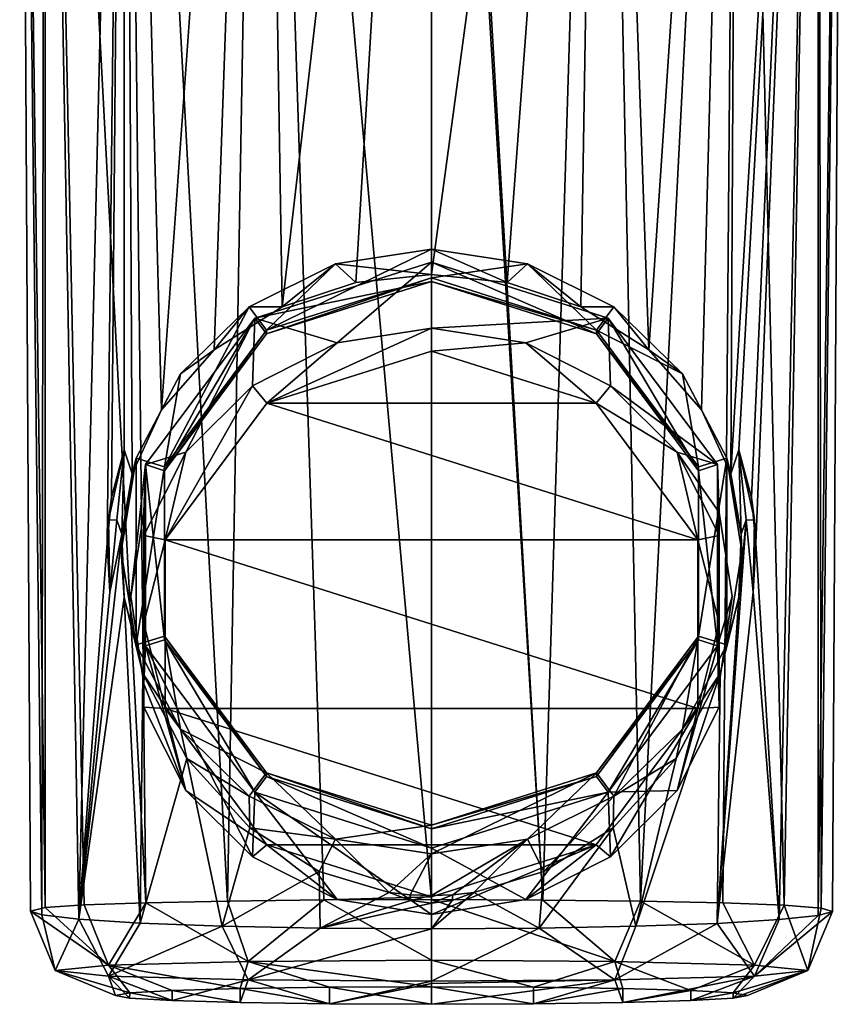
# Model space of a CAD drawing. Header units: metres. Extents: x -26 to 26, y -154 to 26.
# Tile 1 of 12: x -14 to 14, y -154 to -121. Entities that reach past the tile are written whole.
import ezdxf

# ---------------------------------------------------------------- set-up
doc = ezdxf.new("R2010")
doc.units = ezdxf.units.M
doc.layers.add('solid_509435_M3', color=7, linetype='CONTINUOUS')

msp = doc.modelspace()

# ---------------------------------------------------------------- linework, layer by layer
at = {"layer": 'solid_509435_M3'}
for points in [[(-6.738916, -150.262772, 147.087845), (-5.630074, -87.109535, 145.811981), (-10.141397, -87.211128, 142.389023)], [(-6.738916, -150.262772, 147.087845), (-3.55368, -150.226013, 148.368149), (-5.630074, -87.109535, 145.811981)], [(-5.630074, -87.109535, 145.811981), (0, -150.212433, 148.825821), (0, -89.285324, 147.048553)], [(-3.55368, -150.226013, 148.368149), (0, -150.212433, 148.825821), (-5.630074, -87.109535, 145.811981)], [(0, -87.074753, 146.98407), (0, -89.285324, 147.048553), (3.671736, -150.226944, 148.336609)], [(5.630074, -87.109535, 145.811981), (0, -87.074753, 146.98407), (3.671736, -150.226944, 148.336609)], [(5.630074, -87.109535, 145.811981), (3.671736, -150.226944, 148.336609), (6.907485, -150.265411, 146.992096)], [(10.141397, -87.211128, 142.389023), (5.630074, -87.109535, 145.811981), (6.907485, -150.265411, 146.992096)], [(-12.763711, -150.478836, 139.617722), (-12.769361, -87.357735, 137.449371), (-13.600171, -87.52182, 131.920792)], [(-9.432436, -150.316467, 145.094955), (-10.141397, -87.211128, 142.389023), (-12.769361, -87.357735, 137.449371)], [(-11.474493, -150.387329, 142.547119), (-9.432436, -150.316467, 145.094955), (-12.769361, -87.357735, 137.449371)], [(-12.763711, -150.478836, 139.617722), (-11.474493, -150.387329, 142.547119), (-12.769361, -87.357735, 137.449371)], [(-9.432436, -150.316467, 145.094955), (-6.738916, -150.262772, 147.087845), (-10.141397, -87.211128, 142.389023)], [(10.141397, -87.211128, 142.389023), (6.907485, -150.265411, 146.992096), (9.619217, -150.321381, 144.911453)], [(10.141397, -87.211128, 142.389023), (9.619217, -150.321381, 144.911453), (11.646234, -150.39592, 142.254974)], [(12.769361, -87.357735, 137.449371), (10.141397, -87.211128, 142.389023), (11.646234, -150.39592, 142.254974)], [(12.769361, -87.357735, 137.449371), (11.646234, -150.39592, 142.254974), (12.867534, -150.491653, 139.237137)], [(13.600171, -87.52182, 131.920792), (12.769361, -87.357735, 137.449371), (12.867534, -150.491653, 139.237137)], [(-12.869292, -150.72168, 133.314972), (-13.600171, -87.52182, 131.920792), (-12.769361, -87.685905, 126.392204)], [(-13.238969, -150.591476, 136.482376), (-12.763711, -150.478836, 139.617722), (-13.600171, -87.52182, 131.920792)], [(-12.869292, -150.72168, 133.314972), (-13.238969, -150.591476, 136.482376), (-13.600171, -87.52182, 131.920792)], [(-11.650651, -150.859146, 130.302521), (-12.869292, -150.72168, 133.314972), (-12.769361, -87.685905, 126.392204)], [(-11.650651, -150.859146, 130.302521), (-12.769361, -87.685905, 126.392204), (-10.141397, -87.832512, 121.452545)], [(9.881561, -136.147873, 126.349785), (12.769361, -87.685905, 126.392204), (10.144773, -135.354462, 126.562622)], [(9.881561, -136.147873, 126.349785), (10.141397, -87.832512, 121.452545), (12.769361, -87.685905, 126.392204)], [(12.769361, -87.685905, 126.392204), (10.569369, -136.929001, 127.248657), (10.144773, -135.354462, 126.562622)], [(12.769361, -87.685905, 126.392204), (10.712919, -138.442352, 127.59549), (10.569369, -136.929001, 127.248657)], [(12.769361, -87.685905, 126.392204), (11.477132, -150.873215, 130.007553), (10.712919, -138.442352, 127.59549)], [(12.769361, -87.685905, 126.392204), (12.764811, -150.73851, 132.931686), (11.477132, -150.873215, 130.007553)], [(13.600171, -87.52182, 131.920792), (13.239053, -150.607651, 136.066086), (12.764811, -150.73851, 132.931686)], [(12.769361, -87.685905, 126.392204), (13.600171, -87.52182, 131.920792), (12.764811, -150.73851, 132.931686)], [(13.600171, -87.52182, 131.920792), (12.867534, -150.491653, 139.237137), (13.239053, -150.607651, 136.066086)], [(-11.650651, -150.859146, 130.302521), (-10.141397, -87.832512, 121.452545), (-10.712919, -138.442352, 127.59549)], [(-10.141397, -87.832512, 121.452545), (-10.569369, -136.929001, 127.248657), (-10.712919, -138.442352, 127.59549)], [(-10.141397, -87.832512, 121.452545), (-10.144773, -135.354462, 126.562622), (-10.569369, -136.929001, 127.248657)], [(-9.881552, -136.147842, 126.349777), (-10.144773, -135.354462, 126.562622), (-10.141397, -87.832512, 121.452545)], [(-8.921134, -134.033432, 125.177773), (-10.141397, -87.832512, 121.452545), (-5.630074, -87.934097, 118.029594)], [(-8.921134, -134.033432, 125.177773), (-9.881552, -136.147842, 126.349777), (-10.141397, -87.832512, 121.452545)], [(-7.174809, -132.050903, 123.661537), (-8.921134, -134.033432, 125.177773), (-5.630074, -87.934097, 118.029594)], [(-4.934588, -130.633911, 122.402687), (-7.174809, -132.050903, 123.661537), (-5.630074, -87.934097, 118.029594)], [(-4.934588, -130.633911, 122.402687), (-5.630074, -87.934097, 118.029594), (0, -87.968887, 116.857506)], [(-2.496529, -129.827835, 121.638573), (-4.934588, -130.633911, 122.402687), (0, -87.968887, 116.857506)], [(-2.496529, -129.827835, 121.638573), (0, -87.968887, 116.857506), (0, -129.56929, 121.3862)], [(0, -129.56929, 121.3862), (0, -87.968887, 116.857506), (5.630074, -87.934097, 118.029594)], [(2.496532, -129.827835, 121.638573), (0, -129.56929, 121.3862), (5.630074, -87.934097, 118.029594)], [(4.934598, -130.633911, 122.402695), (2.496532, -129.827835, 121.638573), (5.630074, -87.934097, 118.029594)], [(7.174835, -132.050934, 123.661552), (4.934598, -130.633911, 122.402695), (5.630074, -87.934097, 118.029594)], [(7.174835, -132.050934, 123.661552), (5.630074, -87.934097, 118.029594), (10.141397, -87.832512, 121.452545)], [(8.921153, -134.033463, 125.177795), (7.174835, -132.050934, 123.661552), (10.141397, -87.832512, 121.452545)], [(9.881561, -136.147873, 126.349785), (8.921153, -134.033463, 125.177795), (10.141397, -87.832512, 121.452545)], [(0, -89.285324, 147.048553), (0, -150.212433, 148.825821), (3.671736, -150.226944, 148.336609)], [(0, -128.727448, 125.032654), (0, -129.67746, 125.251984), (-5.451708, -131.403427, 125.650452)], [(-3.167424, -129.216263, 125.145508), (0, -128.727448, 125.032654), (-5.451708, -131.403427, 125.650452)], [(0, -129.56929, 121.3862), (0, -128.727448, 125.032654), (-3.167424, -129.216263, 125.145508)], [(0, -128.727448, 125.032654), (3.167423, -129.216248, 125.145508), (0, -129.67746, 125.251984)], [(2.496532, -129.827835, 121.638573), (3.167423, -129.216248, 125.145508), (0, -128.727448, 125.032654)], [(2.496532, -129.827835, 121.638573), (0, -128.727448, 125.032654), (0, -129.56929, 121.3862)], [(-6.024799, -130.634842, 125.473015), (-3.167424, -129.216263, 125.145508), (-5.451708, -131.403427, 125.650452)], [(-4.934588, -130.633911, 122.402687), (-3.167424, -129.216263, 125.145508), (-6.024799, -130.634842, 125.473015)], [(-5.839645, -131.006882, 124.994438), (0, -129.158096, 124.567612), (-3.110562, -131.827835, 115.224182)], [(-5.839645, -131.006882, 124.994438), (0, -129.801178, 124.71608), (0, -129.158096, 124.567612)], [(-2.496529, -129.827835, 121.638573), (-3.167424, -129.216263, 125.145508), (-4.934588, -130.633911, 122.402687)], [(-2.496529, -129.827835, 121.638573), (0, -129.56929, 121.3862), (-3.167424, -129.216263, 125.145508)], [(0, -129.158096, 124.567612), (0, -131.341125, 115.111824), (-3.110562, -131.827835, 115.224182)], [(0, -129.158096, 124.567612), (5.839645, -131.006882, 124.994438), (0, -131.341125, 115.111824)], [(0, -129.158096, 124.567612), (0, -129.801178, 124.71608), (5.451707, -131.527145, 125.114548)], [(0, -129.158096, 124.567612), (5.451707, -131.527145, 125.114548), (5.839645, -131.006882, 124.994438)], [(3.167423, -129.216248, 125.145508), (5.451708, -131.403427, 125.650452), (0, -129.67746, 125.251984)], [(4.934598, -130.633911, 122.402695), (3.167423, -129.216248, 125.145508), (2.496532, -129.827835, 121.638573)], [(3.167423, -129.216248, 125.145508), (6.024798, -130.634842, 125.473015), (5.451708, -131.403427, 125.650452)], [(4.934598, -130.633911, 122.402695), (6.024798, -130.634842, 125.473015), (3.167423, -129.216248, 125.145508)], [(-5.451708, -131.403427, 125.650452), (0, -129.67746, 125.251984), (-5.451707, -131.527145, 125.114548)], [(-5.451707, -131.527145, 125.114548), (0, -129.67746, 125.251984), (0, -129.801178, 124.71608)], [(5.451708, -131.403427, 125.650452), (0, -129.801178, 124.71608), (0, -129.67746, 125.251984)], [(-5.451707, -131.527145, 125.114548), (0, -129.801178, 124.71608), (-5.839645, -131.006882, 124.994438)], [(5.451708, -131.403427, 125.650452), (5.451707, -131.527145, 125.114548), (0, -129.801178, 124.71608)], [(-6.024799, -130.634842, 125.473015), (-5.451708, -131.403427, 125.650452), (-8.821049, -135.922058, 126.693665)], [(-8.292424, -132.844345, 125.983116), (-6.024799, -130.634842, 125.473015), (-8.821049, -135.922058, 126.693665)], [(-7.174809, -132.050903, 123.661537), (-6.024799, -130.634842, 125.473015), (-8.292424, -132.844345, 125.983116)], [(-4.934588, -130.633911, 122.402687), (-6.024799, -130.634842, 125.473015), (-7.174809, -132.050903, 123.661537)], [(7.174835, -132.050934, 123.661552), (6.024798, -130.634842, 125.473015), (4.934598, -130.633911, 122.402695)], [(6.024798, -130.634842, 125.473015), (8.292424, -132.844345, 125.983116), (5.451708, -131.403427, 125.650452)], [(7.174835, -132.050934, 123.661552), (8.292424, -132.844345, 125.983116), (6.024798, -130.634842, 125.473015)], [(-5.839645, -131.006882, 124.994438), (-8.11202, -135.432709, 116.056435), (-9.448747, -135.847061, 126.111877)], [(-8.821049, -136.045776, 126.157761), (-5.839645, -131.006882, 124.994438), (-9.448747, -135.847061, 126.111877)], [(-8.821049, -136.045776, 126.157761), (-5.451707, -131.527145, 125.114548), (-5.839645, -131.006882, 124.994438)], [(-5.839645, -131.006882, 124.994438), (-5.908345, -133.238998, 115.549973), (-8.11202, -135.432709, 116.056435)], [(-5.839645, -131.006882, 124.994438), (-3.110562, -131.827835, 115.224182), (-5.908345, -133.238998, 115.549973)], [(5.839645, -131.006882, 124.994438), (3.110562, -131.827835, 115.224182), (0, -131.341125, 115.111824)], [(5.839645, -131.006882, 124.994438), (5.908345, -133.238998, 115.549973), (3.110562, -131.827835, 115.224182)], [(5.839645, -131.006882, 124.994438), (5.451707, -131.527145, 125.114548), (8.82105, -136.045792, 126.157761)], [(5.839645, -131.006882, 124.994438), (9.448746, -135.847061, 126.111877), (5.908345, -133.238998, 115.549973)], [(5.839645, -131.006882, 124.994438), (8.82105, -136.045792, 126.157761), (9.448746, -135.847061, 126.111877)], [(-5.437013, -133.818863, 115.277962), (0, -131.341125, 115.111824), (0, -132.097534, 114.880562)], [(-5.437013, -133.818863, 115.277962), (-3.110562, -131.827835, 115.224182), (0, -131.341125, 115.111824)], [(0, -131.341125, 115.111824), (3.110562, -131.827835, 115.224182), (0, -132.097534, 114.880562)], [(-5.451708, -131.403427, 125.650452), (-5.451707, -131.527145, 125.114548), (-8.821049, -136.045776, 126.157761)], [(-8.821049, -135.922058, 126.693665), (-5.451708, -131.403427, 125.650452), (-8.821049, -136.045776, 126.157761)], [(5.451708, -131.403427, 125.650452), (8.821049, -135.922058, 126.693665), (5.451707, -131.527145, 125.114548)], [(8.821049, -135.922058, 126.693665), (8.82105, -136.045792, 126.157761), (5.451707, -131.527145, 125.114548)], [(8.292424, -132.844345, 125.983116), (8.821049, -135.922058, 126.693665), (5.451708, -131.403427, 125.650452)], [(-5.437013, -133.818863, 115.277962), (-5.908345, -133.238998, 115.549973), (-3.110562, -131.827835, 115.224182)], [(3.110562, -131.827835, 115.224182), (5.437013, -133.818863, 115.277962), (0, -132.097534, 114.880562)], [(3.110562, -131.827835, 115.224182), (5.908345, -133.238998, 115.549973), (5.437013, -133.818863, 115.277962)], [(-7.174809, -132.050903, 123.661537), (-8.292424, -132.844345, 125.983116), (-8.921134, -134.033432, 125.177773)], [(-5.437013, -133.818863, 115.277962), (0, -132.097534, 114.880562), (5.437013, -133.818863, 115.277962)], [(8.921153, -134.033463, 125.177795), (8.292424, -132.844345, 125.983116), (7.174835, -132.050934, 123.661552)], [(-9.748329, -135.628494, 126.625885), (-8.292424, -132.844345, 125.983116), (-8.821049, -135.922058, 126.693665)], [(-8.921134, -134.033432, 125.177773), (-8.292424, -132.844345, 125.983116), (-9.748329, -135.628494, 126.625885)], [(8.292424, -132.844345, 125.983116), (9.748329, -135.628494, 126.625885), (8.821049, -135.922058, 126.693665)], [(8.921153, -134.033463, 125.177795), (9.748329, -135.628494, 126.625885), (8.292424, -132.844345, 125.983116)], [(-8.797273, -138.325317, 116.318359), (-8.11202, -135.432709, 116.056435), (-5.908345, -133.238998, 115.549973)], [(-5.437013, -133.818863, 115.277962), (-8.797273, -138.325317, 116.318359), (-5.908345, -133.238998, 115.549973)], [(5.908345, -133.238998, 115.549973), (8.11202, -135.432709, 116.056435), (5.437013, -133.818863, 115.277962)], [(9.448746, -135.847061, 126.111877), (8.11202, -135.432709, 116.056435), (5.908345, -133.238998, 115.549973)], [(-5.437013, -133.818863, 115.277962), (8.797273, -138.325317, 116.318359), (-8.797273, -138.325317, 116.318359)], [(-5.437013, -133.818863, 115.277962), (5.437013, -133.818863, 115.277962), (8.797273, -138.325317, 116.318359)], [(8.11202, -135.432709, 116.056435), (8.797273, -138.325317, 116.318359), (5.437013, -133.818863, 115.277962)], [(-8.921134, -134.033432, 125.177773), (-9.748329, -135.628494, 126.625885), (-9.881552, -136.147842, 126.349777)], [(9.881561, -136.147873, 126.349785), (9.748329, -135.628494, 126.625885), (8.921153, -134.033463, 125.177795)], [(-10.662224, -137.680466, 127.099625), (-10.569369, -136.929001, 127.248657), (-10.144773, -135.354462, 126.562622)], [(-10.387514, -137.669968, 127.097198), (-10.662224, -137.680466, 127.099625), (-10.144773, -135.354462, 126.562622)], [(-10.387514, -137.669968, 127.097198), (-10.144773, -135.354462, 126.562622), (-10.229821, -138.143097, 126.95668)], [(-9.881552, -136.147842, 126.349777), (-10.229821, -138.143097, 126.95668), (-10.144773, -135.354462, 126.562622)], [(-8.797273, -138.325317, 116.318359), (-9.5, -138.1884, 116.692635), (-8.11202, -135.432709, 116.056435)], [(-9.448747, -135.847061, 126.111877), (-8.11202, -135.432709, 116.056435), (-9.5, -138.1884, 116.692635)], [(8.11202, -135.432709, 116.056435), (9.5, -138.1884, 116.692635), (8.797273, -138.325317, 116.318359)], [(9.5, -137.422562, 120.009895), (9.5, -138.1884, 116.692635), (8.11202, -135.432709, 116.056435)], [(9.448746, -135.847061, 126.111877), (9.5, -137.422562, 120.009895), (8.11202, -135.432709, 116.056435)], [(10.22982, -138.143082, 126.95668), (9.881561, -136.147873, 126.349785), (10.144773, -135.354462, 126.562622)], [(10.662224, -137.680466, 127.099625), (10.144773, -135.354462, 126.562622), (10.569369, -136.929001, 127.248657)], [(10.387514, -137.669968, 127.097198), (10.144773, -135.354462, 126.562622), (10.662224, -137.680466, 127.099625)], [(10.387514, -137.669968, 127.097198), (10.22982, -138.143082, 126.95668), (10.144773, -135.354462, 126.562622)], [(-9.748329, -141.80098, 128.050919), (-10.25, -138.714737, 127.338402), (-9.748329, -135.628494, 126.625885)], [(-9.881552, -136.147842, 126.349777), (-9.748329, -135.628494, 126.625885), (-10.25, -138.714737, 127.338402)], [(-9.448747, -135.847061, 126.111877), (-9.5, -137.422562, 120.009895), (-9.935, -140.199158, 120.908676)], [(-9.448747, -135.847061, 126.111877), (-9.935, -140.199158, 120.908676), (-9.5, -143.088745, 121.318039)], [(-9.748329, -141.80098, 128.050919), (-9.748329, -135.628494, 126.625885), (-8.821049, -135.922058, 126.693665)], [(-9.748329, -141.80098, 128.050919), (-8.821049, -135.922058, 126.693665), (-8.821049, -141.507416, 127.983139)], [(-9.448747, -135.847061, 126.111877), (-9.5, -138.1884, 116.692635), (-9.5, -137.422562, 120.009895)], [(-9.448747, -135.847061, 126.111877), (-9.5, -143.088745, 121.318039), (-9.448746, -141.829865, 127.493118)], [(-8.82105, -141.631134, 127.447235), (-9.448747, -135.847061, 126.111877), (-9.448746, -141.829865, 127.493118)], [(-8.82105, -141.631134, 127.447235), (-8.821049, -136.045776, 126.157761), (-9.448747, -135.847061, 126.111877)], [(-8.821049, -135.922058, 126.693665), (-8.821049, -136.045776, 126.157761), (-8.82105, -141.631134, 127.447235)], [(-8.821049, -141.507416, 127.983139), (-8.821049, -135.922058, 126.693665), (-8.82105, -141.631134, 127.447235)], [(9.748329, -135.628494, 126.625885), (8.821049, -141.507416, 127.983139), (8.821049, -135.922058, 126.693665)], [(9.748329, -135.628494, 126.625885), (9.748329, -141.80098, 128.050919), (8.821049, -141.507416, 127.983139)], [(8.821049, -135.922058, 126.693665), (8.821049, -141.507416, 127.983139), (8.82105, -136.045792, 126.157761)], [(9.448746, -135.847061, 126.111877), (8.82105, -136.045792, 126.157761), (9.448747, -141.829849, 127.493118)], [(9.448746, -135.847061, 126.111877), (9.448747, -141.829849, 127.493118), (9.5, -137.422562, 120.009895)], [(9.748329, -135.628494, 126.625885), (10.25, -138.714737, 127.338402), (9.748329, -141.80098, 128.050919)], [(10.22982, -138.143082, 126.95668), (10.25, -138.714737, 127.338402), (9.748329, -135.628494, 126.625885)], [(10.22982, -138.143082, 126.95668), (9.748329, -135.628494, 126.625885), (9.881561, -136.147873, 126.349785)], [(-9.881552, -136.147842, 126.349777), (-10.25, -138.714737, 127.338402), (-10.229821, -138.143097, 126.95668)], [(8.821049, -141.507416, 127.983139), (8.821049, -141.631134, 127.447235), (8.82105, -136.045792, 126.157761)], [(9.448747, -141.829849, 127.493118), (8.82105, -136.045792, 126.157761), (8.821049, -141.631134, 127.447235)], [(-10.662224, -137.680466, 127.099625), (-10.712919, -138.442352, 127.59549), (-10.569369, -136.929001, 127.248657)], [(10.662224, -137.680466, 127.099625), (10.569369, -136.929001, 127.248657), (10.712919, -138.442352, 127.59549)], [(-9.935, -140.199158, 120.908676), (-9.5, -137.422562, 120.009895), (-9.5, -143.088745, 121.318039)], [(-9.5, -137.422562, 120.009895), (-9.5, -141.077942, 117.10199), (-9.5, -143.854599, 118.000778)], [(-9.5, -143.088745, 121.318039), (-9.5, -137.422562, 120.009895), (-9.5, -143.854599, 118.000778)], [(-9.5, -137.422562, 120.009895), (-9.5, -138.1884, 116.692635), (-9.5, -141.077942, 117.10199)], [(9.448747, -141.829849, 127.493118), (9.935, -140.199158, 120.908676), (9.5, -137.422562, 120.009895)], [(9.5, -137.422562, 120.009895), (9.5, -143.088745, 121.318039), (9.5, -138.1884, 116.692635)], [(9.5, -137.422562, 120.009895), (9.935, -140.199158, 120.908676), (9.5, -143.088745, 121.318039)], [(-10.662224, -137.680466, 127.099625), (-10.625577, -140.060226, 127.649033), (-10.712919, -138.442352, 127.59549)], [(-10.387514, -137.669968, 127.097198), (-10.625577, -140.060226, 127.649033), (-10.662224, -137.680466, 127.099625)], [(-10.387514, -137.669968, 127.097198), (-10.229821, -138.143097, 126.95668), (-10.625577, -140.060226, 127.649033)], [(10.387514, -137.669968, 127.097198), (10.625577, -140.060226, 127.649033), (9.43726, -150.997589, 127.465813)], [(10.387514, -137.669968, 127.097198), (9.43726, -150.997589, 127.465813), (10.150117, -140.238434, 127.084122)], [(10.387514, -137.669968, 127.097198), (10.150117, -140.238434, 127.084122), (10.22982, -138.143082, 126.95668)], [(10.387514, -137.669968, 127.097198), (10.662224, -137.680466, 127.099625), (10.625577, -140.060226, 127.649033)], [(10.662224, -137.680466, 127.099625), (10.712919, -138.442352, 127.59549), (10.625577, -140.060226, 127.649033)], [(-10.229821, -138.143097, 126.95668), (-11.650651, -150.859146, 130.302521), (-10.625577, -140.060226, 127.649033)], [(-10.229821, -138.143097, 126.95668), (-10.15011, -140.238495, 127.084122), (-11.650651, -150.859146, 130.302521)], [(-10.229821, -138.143097, 126.95668), (-10.25, -138.714737, 127.338402), (-10.15011, -140.238495, 127.084122)], [(-8.797273, -138.325317, 116.318359), (-9.5, -141.077942, 117.10199), (-9.5, -138.1884, 116.692635)], [(9.5, -138.1884, 116.692635), (9.5, -141.077942, 117.10199), (8.797273, -138.325317, 116.318359)], [(9.5, -143.088745, 121.318039), (9.5, -141.077942, 117.10199), (9.5, -138.1884, 116.692635)], [(10.150117, -140.238434, 127.084122), (10.25, -138.714737, 127.338402), (10.22982, -138.143082, 126.95668)], [(-11.650651, -150.859146, 130.302521), (-10.712919, -138.442352, 127.59549), (-10.625577, -140.060226, 127.649033)], [(-8.797273, -138.325317, 116.318359), (-8.797273, -143.895615, 117.604362), (-9.5, -141.077942, 117.10199)], [(-8.797273, -138.325317, 116.318359), (8.797273, -138.325317, 116.318359), (8.797273, -143.895615, 117.604362)], [(-8.797273, -138.325317, 116.318359), (8.797273, -143.895615, 117.604362), (-8.797273, -143.895615, 117.604362)], [(9.5, -141.077942, 117.10199), (8.797273, -143.895615, 117.604362), (8.797273, -138.325317, 116.318359)], [(11.477132, -150.873215, 130.007553), (10.625577, -140.060226, 127.649033), (10.712919, -138.442352, 127.59549)], [(-10.15011, -140.238495, 127.084122), (-10.25, -138.714737, 127.338402), (-9.748329, -141.80098, 128.050919)], [(10.150117, -140.238434, 127.084122), (9.748329, -141.80098, 128.050919), (10.25, -138.714737, 127.338402)], [(11.477132, -150.873215, 130.007553), (9.43726, -150.997589, 127.465813), (10.625577, -140.060226, 127.649033)], [(-10.15011, -140.238495, 127.084122), (-9.624888, -150.988434, 127.64991), (-11.650651, -150.859146, 130.302521)], [(-10.15011, -140.238495, 127.084122), (-9.748329, -141.80098, 128.050919), (-9.528569, -142.743317, 126.680885)], [(-10.15011, -140.238495, 127.084122), (-9.528569, -142.743317, 126.680885), (-9.624888, -150.988434, 127.64991)], [(9.528591, -142.743256, 126.680901), (10.150117, -140.238434, 127.084122), (9.43726, -150.997589, 127.465813)], [(9.448747, -141.829849, 127.493118), (9.5, -143.088745, 121.318039), (9.935, -140.199158, 120.908676)], [(9.528591, -142.743256, 126.680901), (9.748329, -141.80098, 128.050919), (10.150117, -140.238434, 127.084122)], [(-8.797273, -143.895615, 117.604362), (-9.5, -143.854599, 118.000778), (-9.5, -141.077942, 117.10199)], [(9.5, -141.077942, 117.10199), (9.5, -143.854599, 118.000778), (8.797273, -143.895615, 117.604362)], [(9.5, -143.088745, 121.318039), (9.5, -143.854599, 118.000778), (9.5, -141.077942, 117.10199)], [(-8.292424, -144.585114, 128.69368), (-9.748329, -141.80098, 128.050919), (-8.821049, -141.507416, 127.983139)], [(-8.82105, -141.631134, 127.447235), (-9.448746, -141.829865, 127.493118), (-5.839645, -146.670044, 128.610565)], [(-8.821049, -141.507416, 127.983139), (-8.82105, -141.631134, 127.447235), (-5.451707, -146.14978, 128.490448)], [(-5.451707, -146.14978, 128.490448), (-8.82105, -141.631134, 127.447235), (-5.839645, -146.670044, 128.610565)], [(-5.451708, -146.026047, 129.026352), (-8.821049, -141.507416, 127.983139), (-5.451707, -146.14978, 128.490448)], [(-8.292424, -144.585114, 128.69368), (-8.821049, -141.507416, 127.983139), (-5.451708, -146.026047, 129.026352)], [(5.451708, -146.026047, 129.026352), (5.451707, -146.14978, 128.490448), (8.821049, -141.631134, 127.447235)], [(5.839645, -146.670044, 128.610565), (8.821049, -141.631134, 127.447235), (5.451707, -146.14978, 128.490448)], [(8.821049, -141.507416, 127.983139), (5.451708, -146.026047, 129.026352), (8.821049, -141.631134, 127.447235)], [(6.024799, -146.794632, 129.203796), (5.451708, -146.026047, 129.026352), (8.821049, -141.507416, 127.983139)], [(9.448747, -141.829849, 127.493118), (8.821049, -141.631134, 127.447235), (5.839645, -146.670044, 128.610565)], [(8.292424, -144.585114, 128.69368), (6.024799, -146.794632, 129.203796), (8.821049, -141.507416, 127.983139)], [(9.748329, -141.80098, 128.050919), (8.292424, -144.585114, 128.69368), (8.821049, -141.507416, 127.983139)], [(-9.528569, -142.743317, 126.680885), (-9.748329, -141.80098, 128.050919), (-8.292424, -144.585114, 128.69368)], [(-9.448746, -141.829865, 127.493118), (-9.5, -143.088745, 121.318039), (-8.11202, -146.610291, 118.636986)], [(-9.448746, -141.829865, 127.493118), (-8.11202, -146.610291, 118.636986), (-5.908345, -148.804001, 119.14344)], [(-9.448746, -141.829865, 127.493118), (-5.908345, -148.804001, 119.14344), (-5.839645, -146.670044, 128.610565)], [(9.448747, -141.829849, 127.493118), (5.839645, -146.670044, 128.610565), (8.11202, -146.610291, 118.636986)], [(9.448747, -141.829849, 127.493118), (8.11202, -146.610291, 118.636986), (9.5, -143.854599, 118.000778)], [(9.528591, -142.743256, 126.680901), (8.292424, -144.585114, 128.69368), (9.748329, -141.80098, 128.050919)], [(9.448747, -141.829849, 127.493118), (9.5, -143.854599, 118.000778), (9.5, -143.088745, 121.318039)], [(-9.528569, -142.743317, 126.680885), (-8.079568, -145.557602, 125.737602), (-9.624888, -150.988434, 127.64991)], [(-9.528569, -142.743317, 126.680885), (-8.292424, -144.585114, 128.69368), (-8.079568, -145.557602, 125.737602)], [(9.528591, -142.743256, 126.680901), (9.43726, -150.997589, 127.465813), (6.745328, -151.095398, 125.476639)], [(8.079587, -145.557571, 125.73761), (9.528591, -142.743256, 126.680901), (6.745328, -151.095398, 125.476639)], [(8.079587, -145.557571, 125.73761), (8.292424, -144.585114, 128.69368), (9.528591, -142.743256, 126.680901)], [(-8.11202, -146.610291, 118.636986), (-9.5, -143.088745, 121.318039), (-9.5, -143.854599, 118.000778)], [(-8.797273, -143.895615, 117.604362), (-8.11202, -146.610291, 118.636986), (-9.5, -143.854599, 118.000778)], [(-8.797273, -143.895615, 117.604362), (8.797273, -143.895615, 117.604362), (5.437013, -148.402069, 118.64476)], [(-8.797273, -143.895615, 117.604362), (5.437013, -148.402069, 118.64476), (-5.437013, -148.402069, 118.64476)], [(-8.797273, -143.895615, 117.604362), (-5.437013, -148.402069, 118.64476), (-8.11202, -146.610291, 118.636986)], [(5.908345, -148.804001, 119.14344), (5.437013, -148.402069, 118.64476), (8.797273, -143.895615, 117.604362)], [(8.11202, -146.610291, 118.636986), (5.908345, -148.804001, 119.14344), (8.797273, -143.895615, 117.604362)], [(9.5, -143.854599, 118.000778), (8.11202, -146.610291, 118.636986), (8.797273, -143.895615, 117.604362)], [(-6.024798, -146.794632, 129.203796), (-8.292424, -144.585114, 128.69368), (-5.451708, -146.026047, 129.026352)], [(-8.079568, -145.557602, 125.737602), (-8.292424, -144.585114, 128.69368), (-6.024798, -146.794632, 129.203796)], [(8.079587, -145.557571, 125.73761), (6.024799, -146.794632, 129.203796), (8.292424, -144.585114, 128.69368)], [(-8.079568, -145.557602, 125.737602), (-6.911712, -151.090881, 125.571053), (-9.624888, -150.988434, 127.64991)], [(-8.079568, -145.557602, 125.737602), (-6.024798, -146.794632, 129.203796), (-6.000054, -147.844635, 124.735397)], [(-8.079568, -145.557602, 125.737602), (-6.000054, -147.844635, 124.735397), (-6.911712, -151.090881, 125.571053)], [(6.00007, -147.84462, 124.735405), (6.024799, -146.794632, 129.203796), (8.079587, -145.557571, 125.73761)], [(6.00007, -147.84462, 124.735405), (8.079587, -145.557571, 125.73761), (6.745328, -151.095398, 125.476639)], [(-3.167423, -148.213211, 129.531296), (-6.024798, -146.794632, 129.203796), (-5.451708, -146.026047, 129.026352)], [(-5.451707, -146.14978, 128.490448), (-5.839645, -146.670044, 128.610565), (0, -148.518829, 129.037384)], [(-5.451708, -146.026047, 129.026352), (0, -147.875748, 128.888916), (0, -147.752014, 129.42482)], [(-5.451708, -146.026047, 129.026352), (-5.451707, -146.14978, 128.490448), (0, -147.875748, 128.888916)], [(-3.167423, -148.213211, 129.531296), (-5.451708, -146.026047, 129.026352), (0, -147.752014, 129.42482)], [(-5.451707, -146.14978, 128.490448), (0, -148.518829, 129.037384), (0, -147.875748, 128.888916)], [(5.451708, -146.026047, 129.026352), (0, -147.752014, 129.42482), (5.451707, -146.14978, 128.490448)], [(0, -148.702026, 129.64415), (0, -147.752014, 129.42482), (5.451708, -146.026047, 129.026352)], [(3.167424, -148.213211, 129.531296), (0, -148.702026, 129.64415), (5.451708, -146.026047, 129.026352)], [(0, -147.752014, 129.42482), (0, -147.875748, 128.888916), (5.451707, -146.14978, 128.490448)], [(5.839645, -146.670044, 128.610565), (5.451707, -146.14978, 128.490448), (0, -147.875748, 128.888916)], [(6.024799, -146.794632, 129.203796), (3.167424, -148.213211, 129.531296), (5.451708, -146.026047, 129.026352)], [(-5.437013, -148.402069, 118.64476), (-5.908345, -148.804001, 119.14344), (-8.11202, -146.610291, 118.636986)], [(-5.839645, -146.670044, 128.610565), (-5.908345, -148.804001, 119.14344), (-3.110562, -150.215164, 119.469231)], [(-5.839645, -146.670044, 128.610565), (-3.110562, -150.215164, 119.469231), (0, -150.701874, 119.581596)], [(-5.839645, -146.670044, 128.610565), (0, -150.701874, 119.581596), (0, -148.518829, 129.037384)], [(5.839645, -146.670044, 128.610565), (0, -148.518829, 129.037384), (3.110562, -150.215164, 119.469231)], [(5.839645, -146.670044, 128.610565), (0, -147.875748, 128.888916), (0, -148.518829, 129.037384)], [(5.839645, -146.670044, 128.610565), (3.110562, -150.215164, 119.469231), (5.908345, -148.804001, 119.14344)], [(5.839645, -146.670044, 128.610565), (5.908345, -148.804001, 119.14344), (8.11202, -146.610291, 118.636986)], [(-6.000054, -147.844635, 124.735397), (-6.024798, -146.794632, 129.203796), (-3.167423, -148.213211, 129.531296)], [(3.713187, -149.282623, 124.034363), (3.167424, -148.213211, 129.531296), (6.024799, -146.794632, 129.203796)], [(3.713187, -149.282623, 124.034363), (6.024799, -146.794632, 129.203796), (6.00007, -147.84462, 124.735405)], [(-6.000054, -147.844635, 124.735397), (-3.713179, -149.282623, 124.034363), (-6.911712, -151.090881, 125.571053)], [(-6.000054, -147.844635, 124.735397), (-3.167423, -148.213211, 129.531296), (-3.713179, -149.282623, 124.034363)], [(-3.167423, -148.213211, 129.531296), (0, -147.752014, 129.42482), (0, -148.702026, 129.64415)], [(6.00007, -147.84462, 124.735405), (6.745328, -151.095398, 125.476639), (3.558706, -151.155258, 124.196564)], [(3.713187, -149.282623, 124.034363), (6.00007, -147.84462, 124.735405), (3.558706, -151.155258, 124.196564)], [(-3.713179, -149.282623, 124.034363), (-3.167423, -148.213211, 129.531296), (-1.402811, -149.980255, 123.678795)], [(-1.402811, -149.980255, 123.678795), (-3.167423, -148.213211, 129.531296), (0, -148.702026, 129.64415)], [(0, -150.074234, 123.700493), (0, -148.702026, 129.64415), (3.167424, -148.213211, 129.531296)], [(0.703062, -150.050705, 123.695061), (0, -150.074234, 123.700493), (3.167424, -148.213211, 129.531296)], [(0.703062, -150.050705, 123.695061), (3.167424, -148.213211, 129.531296), (1.402811, -149.980255, 123.678795)], [(3.713187, -149.282623, 124.034363), (1.402811, -149.980255, 123.678795), (3.167424, -148.213211, 129.531296)], [(-5.437013, -148.402069, 118.64476), (-3.110562, -150.215164, 119.469231), (-5.908345, -148.804001, 119.14344)], [(-5.437013, -148.402069, 118.64476), (5.437013, -148.402069, 118.64476), (0, -150.123383, 119.04216)], [(-5.437013, -148.402069, 118.64476), (0, -150.123383, 119.04216), (-3.110562, -150.215164, 119.469231)], [(0, -150.701874, 119.581596), (0, -150.123383, 119.04216), (5.437013, -148.402069, 118.64476)], [(3.110562, -150.215164, 119.469231), (0, -150.701874, 119.581596), (5.437013, -148.402069, 118.64476)], [(0, -148.518829, 129.037384), (0, -150.701874, 119.581596), (3.110562, -150.215164, 119.469231)], [(5.908345, -148.804001, 119.14344), (3.110562, -150.215164, 119.469231), (5.437013, -148.402069, 118.64476)], [(-0.703062, -150.050705, 123.695061), (-1.402811, -149.980255, 123.678795), (0, -148.702026, 129.64415)], [(0, -150.074234, 123.700493), (-0.703062, -150.050705, 123.695061), (0, -148.702026, 129.64415)], [(-3.713179, -149.282623, 124.034363), (-3.673379, -151.153854, 124.227165), (-6.911712, -151.090881, 125.571053)], [(-3.713179, -149.282623, 124.034363), (-1.402811, -149.980255, 123.678795), (-3.673379, -151.153854, 124.227165)], [(3.713187, -149.282623, 124.034363), (3.558706, -151.155258, 124.196564), (1.402811, -149.980255, 123.678795)], [(-6.054207, -152.254593, 146.588989), (-3.55368, -150.226013, 148.368149), (-6.738916, -150.262772, 147.087845)], [(0.000002, -152.210693, 148.068237), (-3.55368, -150.226013, 148.368149), (-6.054207, -152.254593, 146.588989)], [(-1.402811, -149.980255, 123.678795), (-0.684737, -150.247055, 123.654037), (-3.673379, -151.153854, 124.227165)], [(-0.684737, -150.247055, 123.654037), (0, -150.329651, 123.646202), (-3.673379, -151.153854, 124.227165)], [(0.000002, -152.210693, 148.068237), (0, -150.212433, 148.825821), (-3.55368, -150.226013, 148.368149)], [(-3.110562, -150.215164, 119.469231), (0, -150.123383, 119.04216), (0, -150.701874, 119.581596)], [(-0.703062, -150.050705, 123.695061), (-0.684737, -150.247055, 123.654037), (-1.402811, -149.980255, 123.678795)], [(0, -150.074234, 123.700493), (-0.684737, -150.247055, 123.654037), (-0.703062, -150.050705, 123.695061)], [(0, -150.074234, 123.700493), (0, -150.329651, 123.646202), (-0.684737, -150.247055, 123.654037)], [(0, -151.175995, 123.738335), (0.684737, -150.247055, 123.654037), (1.402811, -149.980255, 123.678795)], [(3.558706, -151.155258, 124.196564), (0, -151.175995, 123.738335), (1.402811, -149.980255, 123.678795)], [(0.703062, -150.050705, 123.695061), (0.684737, -150.247055, 123.654037), (0, -150.329651, 123.646202)], [(0.703062, -150.050705, 123.695061), (0, -150.329651, 123.646202), (0, -150.074234, 123.700493)], [(6.054778, -152.254593, 146.588684), (3.671736, -150.226944, 148.336609), (0, -150.212433, 148.825821)], [(6.054778, -152.254593, 146.588684), (0, -150.212433, 148.825821), (0.000002, -152.210693, 148.068237)], [(0, -151.175995, 123.738335), (0, -150.329651, 123.646202), (0.684737, -150.247055, 123.654037)], [(0.703062, -150.050705, 123.695061), (1.402811, -149.980255, 123.678795), (0.684737, -150.247055, 123.654037)], [(6.054778, -152.254593, 146.588684), (6.907485, -150.265411, 146.992096), (3.671736, -150.226944, 148.336609)], [(-10.666018, -152.380066, 142.361053), (-12.763711, -150.478836, 139.617722), (-13.238969, -150.591476, 136.482376)], [(-10.666018, -152.380066, 142.361053), (-11.474493, -150.387329, 142.547119), (-12.763711, -150.478836, 139.617722)], [(-10.666018, -152.380066, 142.361053), (-9.432436, -150.316467, 145.094955), (-11.474493, -150.387329, 142.547119)], [(-6.054207, -152.254593, 146.588989), (-9.432436, -150.316467, 145.094955), (-10.666018, -152.380066, 142.361053)], [(-6.054207, -152.254593, 146.588989), (-6.738916, -150.262772, 147.087845), (-9.432436, -150.316467, 145.094955)], [(-3.673379, -151.153854, 124.227165), (0, -150.329651, 123.646202), (0, -151.175995, 123.738335)], [(10.66664, -152.380112, 142.359924), (6.907485, -150.265411, 146.992096), (6.054778, -152.254593, 146.588684)], [(10.66664, -152.380112, 142.359924), (9.619217, -150.321381, 144.911453), (6.907485, -150.265411, 146.992096)], [(10.66664, -152.380112, 142.359924), (11.646234, -150.39592, 142.254974), (9.619217, -150.321381, 144.911453)], [(12.424095, -152.55899, 136.332703), (11.646234, -150.39592, 142.254974), (10.66664, -152.380112, 142.359924)], [(12.424095, -152.55899, 136.332703), (12.867534, -150.491653, 139.237137), (11.646234, -150.39592, 142.254974)], [(12.424095, -152.55899, 136.332703), (13.239053, -150.607651, 136.066086), (12.867534, -150.491653, 139.237137)], [(-12.424095, -152.558945, 136.334091), (-13.238969, -150.591476, 136.482376), (-12.869292, -150.72168, 133.314972)], [(-10.666018, -152.380066, 142.361053), (-13.238969, -150.591476, 136.482376), (-12.424095, -152.558945, 136.334091)], [(-12.424095, -152.558945, 136.334091), (-12.869292, -150.72168, 133.314972), (-11.650651, -150.859146, 130.302521)], [(-12.424095, -152.558945, 136.334091), (-11.650651, -150.859146, 130.302521), (-10.669413, -152.737869, 130.305756)], [(-10.669413, -152.737869, 130.305756), (-11.650651, -150.859146, 130.302521), (-9.624888, -150.988434, 127.64991)], [(10.668786, -152.7379, 130.304611), (9.43726, -150.997589, 127.465813), (11.477132, -150.873215, 130.007553)], [(10.668786, -152.7379, 130.304611), (12.764811, -150.73851, 132.931686), (13.239053, -150.607651, 136.066086)], [(10.668786, -152.7379, 130.304611), (13.239053, -150.607651, 136.066086), (12.424095, -152.55899, 136.332703)], [(10.668786, -152.7379, 130.304611), (11.477132, -150.873215, 130.007553), (12.764811, -150.73851, 132.931686)], [(-10.669413, -152.737869, 130.305756), (-9.624888, -150.988434, 127.64991), (-6.911712, -151.090881, 125.571053)], [(-10.669413, -152.737869, 130.305756), (-6.911712, -151.090881, 125.571053), (-6.056214, -152.863373, 126.077179)], [(-6.056214, -152.863373, 126.077179), (-6.911712, -151.090881, 125.571053), (-3.673379, -151.153854, 124.227165)], [(-6.056214, -152.863373, 126.077179), (-3.673379, -151.153854, 124.227165), (0, -151.175995, 123.738335)], [(-6.056214, -152.863373, 126.077179), (0, -151.175995, 123.738335), (-0.000002, -152.907272, 124.597923)], [(-0.000002, -152.907272, 124.597923), (0, -151.175995, 123.738335), (3.558706, -151.155258, 124.196564)], [(6.055651, -152.863373, 126.076881), (-0.000002, -152.907272, 124.597923), (3.558706, -151.155258, 124.196564)], [(6.055651, -152.863373, 126.076881), (3.558706, -151.155258, 124.196564), (6.745328, -151.095398, 125.476639)], [(6.055651, -152.863373, 126.076881), (6.745328, -151.095398, 125.476639), (9.43726, -150.997589, 127.465813)], [(6.055651, -152.863373, 126.076881), (9.43726, -150.997589, 127.465813), (10.668786, -152.7379, 130.304611)], [(-10.666018, -152.380066, 142.361053), (-12.424095, -152.558945, 136.334091), (-9.967221, -153.29599, 139.265381)], [(-6.054207, -152.254593, 146.588989), (-10.666018, -152.380066, 142.361053), (-6.313751, -153.151474, 144.134659)], [(-10.666018, -152.380066, 142.361053), (-9.967221, -153.29599, 139.265381), (-8.566635, -153.216553, 141.941681)], [(-10.666018, -152.380066, 142.361053), (-8.566635, -153.216553, 141.941681), (-6.313751, -153.151474, 144.134659)], [(-6.054207, -152.254593, 146.588989), (-6.313751, -153.151474, 144.134659), (-3.367625, -153.108215, 145.592346)], [(0.000002, -152.210693, 148.068237), (-6.054207, -152.254593, 146.588989), (0, -153.09285, 146.110077)], [(-6.054207, -152.254593, 146.588989), (-3.367625, -153.108215, 145.592346), (0, -153.09285, 146.110077)], [(0.000002, -152.210693, 148.068237), (0, -153.09285, 146.110077), (3.367606, -153.108215, 145.592361)], [(6.054778, -152.254593, 146.588684), (0.000002, -152.210693, 148.068237), (3.367606, -153.108215, 145.592361)], [(6.054778, -152.254593, 146.588684), (3.367606, -153.108215, 145.592361), (6.314161, -153.151489, 144.134369)], [(6.054778, -152.254593, 146.588684), (6.314161, -153.151489, 144.134369), (8.56635, -153.216553, 141.941971)], [(10.66664, -152.380112, 142.359924), (6.054778, -152.254593, 146.588684), (8.56635, -153.216553, 141.941971)], [(10.66664, -152.380112, 142.359924), (8.56635, -153.216553, 141.941971), (9.967652, -153.296021, 139.264252)], [(12.424095, -152.55899, 136.332703), (10.66664, -152.380112, 142.359924), (9.967652, -153.296021, 139.264252)], [(-12.424095, -152.558945, 136.334091), (-10.440652, -153.382401, 136.35405), (-9.967221, -153.29599, 139.265381)], [(-12.424095, -152.558945, 136.334091), (-10.669413, -152.737869, 130.305756), (-10.440652, -153.382401, 136.35405)], [(-10.669413, -152.737869, 130.305756), (-8.568962, -153.548065, 130.772324), (-9.968448, -153.468689, 133.44664)], [(-10.669413, -152.737869, 130.305756), (-6.056214, -152.863373, 126.077179), (-8.568962, -153.548065, 130.772324)], [(-10.669413, -152.737869, 130.305756), (-9.968448, -153.468689, 133.44664), (-10.440652, -153.382401, 136.35405)], [(6.055651, -152.863373, 126.076881), (10.668786, -152.7379, 130.304611), (6.317247, -153.613098, 128.581055)], [(10.668786, -152.7379, 130.304611), (8.569257, -153.54805, 130.772614), (6.317247, -153.613098, 128.581055)], [(10.668786, -152.7379, 130.304611), (9.968012, -153.468719, 133.445496), (8.569257, -153.54805, 130.772614)], [(12.424095, -152.55899, 136.332703), (9.967652, -153.296021, 139.264252), (10.440651, -153.38237, 136.35495)], [(12.424095, -152.55899, 136.332703), (10.440651, -153.38237, 136.35495), (9.968012, -153.468719, 133.445496)], [(10.668786, -152.7379, 130.304611), (12.424095, -152.55899, 136.332703), (9.968012, -153.468719, 133.445496)], [(-6.056214, -152.863373, 126.077179), (-6.317651, -153.613083, 128.581345), (-8.568962, -153.548065, 130.772324)], [(-6.313751, -153.151474, 144.134659), (-8.566635, -153.216553, 141.941681), (-6.317651, -153.613083, 128.581345)], [(-6.056214, -152.863373, 126.077179), (-3.369443, -153.656372, 127.122856), (-6.317651, -153.613083, 128.581345)], [(-6.313751, -153.151474, 144.134659), (-6.317651, -153.613083, 128.581345), (-3.369443, -153.656372, 127.122856)], [(-3.367625, -153.108215, 145.592346), (-6.313751, -153.151474, 144.134659), (-3.369443, -153.656372, 127.122856)], [(-6.056214, -152.863373, 126.077179), (-0.000002, -152.907272, 124.597923), (-3.369443, -153.656372, 127.122856)], [(-0.000002, -152.907272, 124.597923), (-0.000002, -152.984772, 124.683319), (-3.369443, -153.656372, 127.122856)], [(-0.000002, -152.984772, 124.683319), (0, -153.671738, 126.604958), (-3.369443, -153.656372, 127.122856)], [(-3.367625, -153.108215, 145.592346), (-3.369443, -153.656372, 127.122856), (0, -153.671738, 126.604958)], [(0, -153.09285, 146.110077), (-3.367625, -153.108215, 145.592346), (0, -153.671738, 126.604958)], [(6.055651, -152.863373, 126.076881), (0, -153.671738, 126.604958), (-0.000002, -152.984772, 124.683319)], [(6.055651, -152.863373, 126.076881), (-0.000002, -152.984772, 124.683319), (-0.000002, -152.907272, 124.597923)], [(6.055651, -152.863373, 126.076881), (3.369463, -153.656372, 127.122871), (0, -153.671738, 126.604958)], [(3.369463, -153.656372, 127.122871), (0, -153.09285, 146.110077), (0, -153.671738, 126.604958)], [(3.369463, -153.656372, 127.122871), (3.367606, -153.108215, 145.592361), (0, -153.09285, 146.110077)], [(3.369463, -153.656372, 127.122871), (6.314161, -153.151489, 144.134369), (3.367606, -153.108215, 145.592361)], [(6.055651, -152.863373, 126.076881), (6.317247, -153.613098, 128.581055), (3.369463, -153.656372, 127.122871)], [(3.369463, -153.656372, 127.122871), (6.317247, -153.613098, 128.581055), (6.314161, -153.151489, 144.134369)], [(6.317247, -153.613098, 128.581055), (8.56635, -153.216553, 141.941971), (6.314161, -153.151489, 144.134369)], [(-9.967221, -153.29599, 139.265381), (-10.440652, -153.382401, 136.35405), (-9.968448, -153.468689, 133.44664)], [(-9.967221, -153.29599, 139.265381), (-9.968448, -153.468689, 133.44664), (-8.568962, -153.548065, 130.772324)], [(-8.566635, -153.216553, 141.941681), (-9.967221, -153.29599, 139.265381), (-8.568962, -153.548065, 130.772324)], [(-8.566635, -153.216553, 141.941681), (-8.568962, -153.548065, 130.772324), (-6.317651, -153.613083, 128.581345)], [(6.317247, -153.613098, 128.581055), (8.569257, -153.54805, 130.772614), (8.56635, -153.216553, 141.941971)], [(8.569257, -153.54805, 130.772614), (9.967652, -153.296021, 139.264252), (8.56635, -153.216553, 141.941971)], [(8.569257, -153.54805, 130.772614), (9.968012, -153.468719, 133.445496), (9.967652, -153.296021, 139.264252)], [(9.968012, -153.468719, 133.445496), (10.440651, -153.38237, 136.35495), (9.967652, -153.296021, 139.264252)]]:
    msp.add_3dface(points, dxfattribs=at)

doc.saveas('drawing.dxf')
